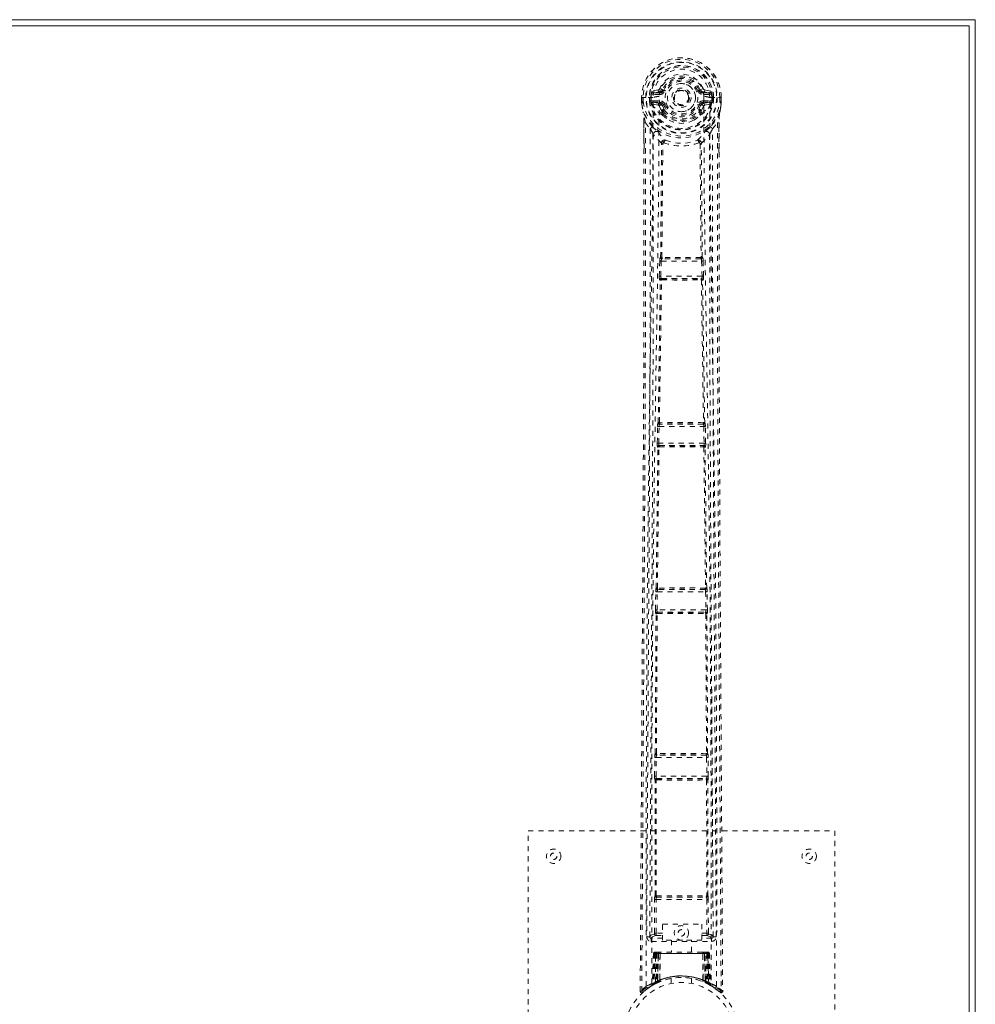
# Model space of a CAD drawing. Header units: inches. Extents: x 14 to 109.5, y 41.8 to 71.6.
# Tile 7 of 7: x 90.8 to 109.5, y 52.3 to 71.6. Entities that reach past the tile are written whole.
import ezdxf

# ---------------------------------------------------------------- set-up
doc = ezdxf.new("R2010")
doc.units = ezdxf.units.IN
doc.header["$MEASUREMENT"] = 0
doc.linetypes.add('SLD-Dashed', pattern=[0.075, 0.05, -0.025])
doc.linetypes.add('SLD-Solid', pattern=[0])

msp = doc.modelspace()

# ---------------------------------------------------------------- linework, layer by layer
at = {"color": 7, "linetype": 'SLD-Solid', "lineweight": 15}
for p, q in [((13.981, 71.556), (109.481, 71.556)), ((109.481, 71.556), (109.481, 41.806)), ((109.363, 71.438), (14.099, 71.438)), ((14.099, 71.438), (109.363, 71.438)), ((109.363, 41.924), (109.363, 71.438)), ((109.363, 71.438), (109.363, 41.924))]:
    msp.add_line(p, q, dxfattribs=at)
at = {"color": 7, "linetype": 'SLD-Dashed', "lineweight": 0}
for p, q in [((103.275, 70.18), (103.156, 70.157)), ((103.362, 70.185), (103.385, 70.175)), ((104.078, 70.175), (104.1, 70.185)), ((104.155, 70.208), (104.1, 70.185)), ((104.1, 70.185), (104.103, 70.178)), ((104.307, 70.157), (104.188, 70.18)), ((102.952, 70.034), (102.952, 69.956)), ((102.956, 70.034), (102.952, 70.034)), ((102.953, 70.035), (102.953, 69.955)), ((102.981, 70.034), (102.953, 70.034)), ((103.009, 70.034), (102.956, 70.034)), ((102.981, 70.034), (102.982, 69.957)), ((103.032, 70.034), (103.009, 70.034)), ((103.177, 70.034), (103.032, 70.034)), ((103.103, 69.962), (103.103, 70.034)), ((103.133, 69.962), (103.103, 69.96)), ((103.138, 70.034), (103.132, 70.034)), ((103.132, 70.034), (103.133, 69.963)), ((103.138, 69.958), (103.138, 70.034)), ((103.173, 69.969), (103.173, 69.939)), ((103.173, 69.969), (103.302, 69.969)), ((103.177, 70.034), (103.177, 70.034)), ((103.186, 70.121), (103.302, 70.141)), ((103.186, 70.121), (103.186, 70.091)), ((103.302, 70.121), (103.186, 70.121)), ((103.302, 70.091), (103.186, 70.091)), ((103.302, 70.141), (103.302, 70.121)), ((103.302, 70.091), (103.302, 70.121)), ((103.302, 69.969), (103.302, 69.939)), ((104.16, 70.141), (104.276, 70.121)), ((104.16, 70.141), (104.16, 70.121)), ((104.276, 70.121), (104.16, 70.121)), ((104.16, 70.091), (104.16, 70.121)), ((104.276, 70.091), (104.16, 70.091)), ((104.16, 69.969), (104.16, 69.939)), ((104.16, 69.969), (104.289, 69.969)), ((104.276, 70.091), (104.276, 70.121)), ((104.285, 70.034), (104.285, 70.034)), ((104.285, 70.034), (104.454, 70.034)), ((104.289, 69.939), (104.289, 69.969)), ((104.324, 69.958), (104.325, 70.034)), ((104.325, 70.034), (104.33, 70.034)), ((104.325, 70.034), (104.325, 70.034)), ((104.33, 69.963), (104.33, 70.034)), ((104.359, 69.96), (104.33, 69.962)), ((104.36, 70.034), (104.359, 69.961)), ((104.454, 70.034), (104.507, 70.034)), ((104.481, 69.957), (104.481, 70.034)), ((104.481, 70.034), (104.509, 70.034)), ((104.511, 70.034), (104.507, 70.034)), ((104.509, 69.955), (104.509, 70.035)), ((104.511, 70.034), (104.51, 69.956)), ((102.952, 69.956), (102.952, 69.956)), ((102.953, 69.909), (102.953, 69.905)), ((103.103, 69.96), (103.103, 69.962)), ((103.133, 69.962), (103.139, 69.942)), ((103.139, 69.942), (103.138, 69.958)), ((103.145, 69.92), (103.147, 69.916)), ((103.148, 69.916), (103.157, 69.906)), ((103.273, 69.885), (103.157, 69.906)), ((103.302, 69.914), (103.173, 69.939)), ((103.173, 69.939), (103.302, 69.939)), ((103.302, 69.914), (103.302, 69.939)), ((103.358, 69.873), (103.346, 69.892)), ((103.385, 69.884), (103.358, 69.873)), ((103.358, 69.873), (103.398, 69.786)), ((103.368, 69.772), (103.368, 69.734)), ((104.064, 69.786), (104.105, 69.873)), ((104.105, 69.873), (104.078, 69.884)), ((104.094, 69.734), (104.094, 69.772)), ((104.118, 69.769), (104.162, 69.862)), ((104.289, 69.939), (104.16, 69.914)), ((104.16, 69.914), (104.16, 69.939)), ((104.16, 69.939), (104.289, 69.939)), ((104.189, 69.885), (104.305, 69.906)), ((104.315, 69.916), (104.305, 69.906)), ((104.305, 69.906), (104.305, 69.906)), ((104.305, 69.906), (104.305, 69.906)), ((104.315, 69.916), (104.318, 69.92)), ((104.315, 69.916), (104.315, 69.916)), ((104.329, 69.962), (104.324, 69.942)), ((104.324, 69.942), (104.324, 69.958)), ((104.359, 69.961), (104.359, 69.96)), ((104.509, 69.909), (104.509, 69.905)), ((104.51, 69.956), (104.51, 69.956)), ((102.984, 69.732), (102.981, 69.75)), ((103.345, 69.731), (103.345, 69.769)), ((103.361, 69.688), (103.349, 69.707)), ((104.113, 69.707), (104.101, 69.688)), ((104.118, 69.731), (104.118, 69.769)), ((102.995, 68.929), (102.995, 69.536)), ((103.025, 69.536), (103.121, 69.421)), ((104.341, 69.421), (104.438, 69.536)), ((104.467, 69.536), (104.467, 68.962)), ((103.324, 66.905), (103.344, 69.125)), ((103.34, 69.142), (103.34, 69.142)), ((103.347, 66.907), (103.367, 69.128)), ((103.367, 69.128), (103.367, 69.128)), ((104.095, 69.128), (104.115, 66.907)), ((104.095, 69.128), (104.095, 69.128)), ((104.139, 66.905), (104.119, 69.125)), ((104.123, 69.142), (104.123, 69.142)), ((103.32, 66.904), (103.324, 66.905)), ((104.109, 66.902), (104.109, 66.902)), ((104.143, 66.904), (104.139, 66.905)), ((103.298, 66.534), (103.306, 66.829)), ((103.306, 66.829), (103.308, 66.857)), ((103.328, 66.533), (103.336, 66.828)), ((103.336, 66.828), (104.126, 66.828)), ((103.349, 66.873), (103.353, 66.874)), ((104.113, 66.873), (103.349, 66.873)), ((104.109, 66.874), (104.113, 66.873)), ((104.126, 66.828), (104.134, 66.533)), ((104.156, 66.829), (104.154, 66.857)), ((104.164, 66.534), (104.156, 66.829)), ((104.134, 66.533), (103.328, 66.533)), ((103.318, 66.456), (103.307, 66.459)), ((103.347, 66.485), (103.337, 66.488)), ((103.337, 66.488), (104.126, 66.488)), ((104.126, 66.488), (104.115, 66.485)), ((104.116, 66.462), (104.116, 66.462)), ((104.145, 66.456), (104.156, 66.459)), ((103.274, 63.67), (103.277, 63.671)), ((103.304, 63.639), (103.306, 63.64)), ((104.158, 63.639), (103.304, 63.639)), ((104.156, 63.64), (104.158, 63.639)), ((104.188, 63.67), (104.186, 63.671)), ((103.257, 63.268), (103.265, 63.595)), ((103.287, 63.267), (103.294, 63.594)), ((103.294, 63.594), (104.168, 63.594)), ((104.168, 63.594), (104.175, 63.267)), ((104.205, 63.268), (104.198, 63.595)), ((104.175, 63.267), (103.287, 63.267)), ((103.3, 63.219), (103.293, 63.222)), ((103.293, 63.222), (104.169, 63.222)), ((104.169, 63.222), (104.163, 63.219)), ((103.238, 60.433), (103.27, 63.19)), ((103.26, 60.435), (103.292, 63.191)), ((103.27, 63.19), (103.263, 63.193)), ((104.17, 63.191), (104.202, 60.435)), ((104.193, 63.19), (104.199, 63.193)), ((104.225, 60.433), (104.193, 63.19)), ((103.223, 60.005), (103.228, 60.357)), ((103.236, 60.432), (103.238, 60.433)), ((103.253, 60.004), (103.258, 60.357)), ((103.258, 60.357), (104.204, 60.357)), ((103.266, 60.402), (103.268, 60.403)), ((104.196, 60.402), (103.266, 60.402)), ((103.272, 60.403), (103.272, 60.403)), ((104.19, 60.403), (104.19, 60.403)), ((104.195, 60.403), (104.196, 60.402)), ((104.204, 60.357), (104.21, 60.004)), ((104.226, 60.432), (104.225, 60.433)), ((104.239, 60.005), (104.234, 60.357)), ((104.21, 60.004), (103.253, 60.004)), ((103.263, 59.957), (103.259, 59.959)), ((103.259, 59.959), (104.204, 59.959)), ((103.267, 59.957), (103.267, 59.957)), ((104.195, 59.957), (104.195, 59.957)), ((104.204, 59.959), (104.199, 59.957)), ((103.219, 57.192), (103.234, 59.928)), ((103.234, 59.928), (103.229, 59.93)), ((103.24, 57.193), (103.256, 59.929)), ((104.207, 59.929), (104.222, 57.193)), ((104.229, 59.928), (104.233, 59.93)), ((104.244, 57.192), (104.229, 59.928)), ((103.206, 56.746), (103.209, 57.116)), ((103.217, 57.191), (103.219, 57.192)), ((103.236, 56.745), (103.239, 57.116)), ((103.239, 57.116), (104.224, 57.116)), ((103.247, 57.161), (103.248, 57.162)), ((104.216, 57.161), (103.247, 57.161)), ((103.253, 57.162), (103.253, 57.162)), ((104.21, 57.162), (104.21, 57.162)), ((104.214, 57.162), (104.216, 57.161)), ((104.224, 57.116), (104.226, 56.745)), ((104.245, 57.191), (104.244, 57.192)), ((104.256, 56.746), (104.253, 57.116)), ((103.217, 56.669), (103.213, 56.671)), ((103.215, 54.412), (103.217, 56.669)), ((104.226, 56.745), (103.236, 56.745)), ((103.237, 54.413), (103.239, 56.67)), ((103.247, 56.699), (103.243, 56.7)), ((103.243, 56.7), (104.219, 56.7)), ((103.251, 56.698), (103.251, 56.698)), ((104.212, 56.698), (104.211, 56.698)), ((104.219, 56.7), (104.215, 56.699)), ((104.224, 56.67), (104.226, 54.413)), ((104.245, 56.669), (104.249, 56.671)), ((104.247, 54.412), (104.245, 56.669)), ((100.731, 47.681), (100.731, 55.681)), ((100.731, 55.681), (106.731, 55.681)), ((106.731, 55.681), (106.731, 47.681)), ((103.215, 54.412), (103.215, 54.412)), ((103.244, 54.382), (103.245, 54.382)), ((103.244, 54.382), (104.218, 54.382)), ((104.218, 54.382), (104.218, 54.382)), ((104.248, 54.412), (104.247, 54.412)), ((103.205, 53.677), (103.206, 54.337)), ((103.235, 53.677), (103.236, 54.337)), ((103.236, 54.337), (104.226, 54.337)), ((104.226, 54.337), (104.228, 53.677)), ((104.258, 53.677), (104.256, 54.337)), ((103.363, 53.852), (104.132, 53.852)), ((103.363, 53.538), (103.363, 53.852)), ((104.132, 53.852), (104.132, 53.538)), ((103.051, 53.605), (103.111, 53.605)), ((103.111, 53.609), (103.111, 53.607)), ((103.111, 53.605), (103.113, 53.594)), ((103.112, 53.604), (103.113, 53.594)), ((103.233, 53.632), (103.363, 53.632)), ((103.363, 53.677), (103.235, 53.677)), ((104.132, 53.677), (104.228, 53.677)), ((104.132, 53.632), (104.23, 53.632)), ((104.35, 53.594), (104.352, 53.605)), ((104.35, 53.594), (104.351, 53.604)), ((104.351, 53.607), (104.351, 53.609)), ((104.352, 53.605), (104.412, 53.605)), ((103.141, 53.575), (103.141, 53.515)), ((103.363, 53.575), (103.141, 53.575)), ((103.141, 53.515), (104.322, 53.515)), ((104.132, 53.538), (103.363, 53.538)), ((103.536, 53.538), (103.536, 53.306)), ((103.926, 53.306), (103.926, 53.538)), ((104.322, 53.575), (104.132, 53.575)), ((104.322, 53.515), (104.322, 53.575)), ((103.184, 53.277), (103.163, 52.671)), ((103.198, 53.277), (103.177, 52.679)), ((103.198, 53.277), (103.184, 53.277)), ((103.184, 53.277), (103.223, 53.277)), ((103.217, 53.28), (103.196, 52.686)), ((103.216, 53.277), (103.196, 52.69)), ((103.283, 53.277), (103.216, 53.277)), ((103.223, 52.719), (103.223, 53.277)), ((103.223, 53.277), (104.239, 53.277)), ((103.237, 53.306), (103.228, 53.306)), ((103.237, 53.277), (103.236, 52.726)), ((104.226, 53.277), (103.237, 53.277)), ((103.3, 53.306), (103.246, 53.306)), ((103.255, 53.277), (103.255, 52.734)), ((103.255, 53.277), (104.207, 53.277)), ((103.264, 52.725), (103.283, 53.277)), ((103.284, 53.277), (103.265, 52.726)), ((103.283, 53.277), (103.284, 53.277)), ((103.306, 52.753), (103.312, 53.277)), ((103.315, 53.277), (103.31, 52.755)), ((103.315, 53.277), (103.312, 53.277)), ((103.321, 53.306), (103.314, 53.306)), ((104.148, 53.277), (103.315, 53.277)), ((104.14, 53.306), (103.322, 53.306)), ((104.148, 53.306), (104.141, 53.306)), ((104.152, 52.755), (104.148, 53.277)), ((104.151, 53.277), (104.148, 53.277)), ((104.151, 53.277), (104.156, 52.753)), ((104.216, 53.306), (104.162, 53.306)), ((104.197, 52.726), (104.178, 53.277)), ((104.178, 53.277), (104.179, 53.277)), ((104.179, 53.277), (104.199, 52.725)), ((104.246, 53.277), (104.179, 53.277)), ((104.207, 53.306), (104.214, 53.306)), ((104.207, 52.734), (104.207, 53.277)), ((104.235, 53.306), (104.225, 53.306)), ((104.226, 53.277), (104.226, 52.726)), ((104.226, 53.277), (104.265, 53.277)), ((104.239, 53.277), (104.24, 52.719)), ((104.266, 52.686), (104.246, 53.28)), ((104.246, 53.277), (104.267, 52.69)), ((104.265, 53.277), (104.285, 52.679)), ((104.278, 53.277), (104.265, 53.277)), ((104.278, 53.277), (104.299, 52.671)), ((103.188, 52.668), (103.085, 52.604)), ((103.149, 52.646), (103.162, 52.654)), ((103.163, 52.671), (103.177, 52.679)), ((103.181, 52.665), (103.247, 52.699)), ((103.196, 52.69), (103.264, 52.725)), ((103.223, 52.719), (103.235, 52.693)), ((103.247, 52.699), (103.248, 52.7)), ((103.251, 52.701), (103.249, 52.7)), ((103.267, 52.708), (103.255, 52.734)), ((103.265, 52.726), (103.264, 52.725)), ((103.296, 52.719), (103.265, 52.705)), ((103.306, 52.753), (103.31, 52.755)), ((103.531, 52.788), (103.531, 52.692)), ((103.931, 52.692), (103.931, 52.788)), ((104.149, 52.728), (104.154, 52.726)), ((104.152, 52.755), (104.156, 52.753)), ((104.207, 52.734), (104.195, 52.708)), ((104.199, 52.725), (104.197, 52.726)), ((104.199, 52.725), (104.267, 52.69)), ((104.212, 52.7), (104.214, 52.7)), ((104.214, 52.7), (104.215, 52.699)), ((104.215, 52.699), (104.282, 52.665)), ((104.225, 52.694), (104.227, 52.693)), ((104.285, 52.679), (104.299, 52.671)), ((104.294, 52.659), (104.308, 52.651)), ((104.3, 52.654), (104.314, 52.646)), ((102.924, 52.539), (102.954, 52.539)), ((103.078, 52.599), (102.974, 52.516)), ((103.063, 52.589), (103.082, 52.604))]:
    msp.add_line(p, q, dxfattribs=at)
at = {"color": 7, "linetype": 'SLD-Dashed', "lineweight": 0, "flags": 128}
for points in [[(104.168, 70.052), (104.162, 70.131), (104.137, 70.208), (104.096, 70.279), (104.041, 70.34), (103.974, 70.389), (103.898, 70.426), (103.816, 70.448), (103.731, 70.456), (103.646, 70.448), (103.565, 70.426), (103.489, 70.389), (103.422, 70.34), (103.366, 70.279), (103.325, 70.208), (103.301, 70.131), (103.294, 70.052)], [(103.412, 70.164), (103.407, 70.166), (103.402, 70.168), (103.397, 70.17), (103.393, 70.172), (103.39, 70.173), (103.387, 70.174), (103.385, 70.175), (103.385, 70.175)], [(104.05, 70.164), (104.056, 70.166), (104.061, 70.168), (104.065, 70.17), (104.069, 70.172), (104.073, 70.173), (104.076, 70.174), (104.077, 70.175), (104.078, 70.175)], [(102.952, 70.034), (102.951, 70.034), (102.952, 70.034), (102.953, 70.034)], [(103.043, 52.633), (103.041, 55.076), (103.045, 57.517), (103.059, 59.958), (103.085, 62.396), (103.112, 64.309), (103.142, 66.221), (103.167, 68.129), (103.177, 70.034)], [(103.133, 69.962), (103.133, 69.962), (103.133, 69.962)], [(103.138, 69.958), (103.155, 69.966), (103.173, 69.969)], [(103.186, 70.091), (103.163, 70.095), (103.143, 70.108)], [(103.152, 52.688), (103.15, 55.126), (103.154, 57.562), (103.17, 59.997), (103.198, 62.43), (103.227, 64.339), (103.259, 66.246), (103.285, 68.15), (103.294, 70.052)], [(104.168, 70.052), (104.178, 68.116), (104.205, 66.177), (104.237, 64.235), (104.267, 62.291), (104.29, 60.345), (104.307, 57.794), (104.313, 55.242), (104.311, 52.688)], [(104.319, 70.108), (104.3, 70.095), (104.276, 70.091)], [(104.419, 52.633), (104.422, 55.076), (104.418, 57.517), (104.404, 59.958), (104.378, 62.396), (104.35, 64.31), (104.32, 66.221), (104.295, 68.129), (104.285, 70.034)], [(104.289, 69.969), (104.307, 69.966), (104.324, 69.958)], [(104.33, 69.962), (104.329, 69.962), (104.329, 69.962)], [(104.509, 70.034), (104.51, 70.034), (104.511, 70.034), (104.511, 70.034)], [(102.982, 69.957), (102.975, 69.956), (102.969, 69.956), (102.964, 69.956), (102.959, 69.956), (102.955, 69.956), (102.953, 69.956), (102.952, 69.956), (102.952, 69.956)], [(102.982, 69.956), (102.98, 69.952), (102.972, 69.941), (102.97, 69.936), (102.97, 69.931), (102.969, 69.927), (102.968, 69.925), (102.967, 69.924), (102.963, 69.922), (102.959, 69.921), (102.958, 69.92), (102.957, 69.919), (102.957, 69.915), (102.956, 69.906), (102.955, 69.905), (102.955, 69.904), (102.954, 69.904), (102.953, 69.905)], [(102.953, 69.909), (102.966, 69.821), (102.981, 69.75)], [(102.953, 69.905), (102.967, 69.813), (102.983, 69.739)], [(103.301, 69.862), (103.287, 69.879), (103.273, 69.885)], [(103.345, 69.769), (103.322, 69.811), (103.301, 69.862)], [(103.412, 69.896), (103.407, 69.894), (103.402, 69.891), (103.397, 69.889), (103.393, 69.888), (103.39, 69.886), (103.387, 69.885), (103.385, 69.884), (103.385, 69.884)], [(104.05, 69.896), (104.056, 69.894), (104.061, 69.891), (104.065, 69.889), (104.069, 69.888), (104.073, 69.886), (104.076, 69.885), (104.077, 69.884), (104.078, 69.884)], [(104.162, 69.862), (104.175, 69.879), (104.189, 69.885)], [(104.48, 69.739), (104.496, 69.813), (104.509, 69.905)], [(104.481, 69.957), (104.487, 69.956), (104.493, 69.956), (104.499, 69.956), (104.503, 69.956), (104.507, 69.956), (104.509, 69.956), (104.511, 69.956), (104.51, 69.956)], [(104.509, 69.905), (104.508, 69.904), (104.508, 69.904), (104.507, 69.904), (104.507, 69.906), (104.506, 69.914), (104.505, 69.918), (104.504, 69.92), (104.503, 69.92), (104.499, 69.921), (104.497, 69.922), (104.496, 69.923), (104.495, 69.925), (104.494, 69.932), (104.492, 69.937), (104.49, 69.941), (104.485, 69.948), (104.482, 69.952), (104.481, 69.956)], [(104.509, 69.909), (104.497, 69.821), (104.481, 69.75)], [(102.981, 69.75), (102.981, 69.745), (102.983, 69.739)], [(103.163, 69.461), (103.063, 69.584), (102.983, 69.739)], [(103.349, 69.707), (103.349, 69.708), (103.345, 69.731)], [(103.361, 69.688), (103.439, 69.621), (103.492, 69.592)], [(103.971, 69.592), (104.023, 69.622), (104.101, 69.688)], [(104.118, 69.731), (104.114, 69.708), (104.113, 69.707)], [(104.48, 69.739), (104.399, 69.584), (104.299, 69.461)], [(104.476, 69.706), (104.471, 69.652), (104.467, 69.536)], [(104.481, 69.75), (104.478, 69.73), (104.476, 69.706)], [(104.48, 69.739), (104.481, 69.745), (104.481, 69.75)], [(102.954, 52.539), (102.96, 53.474), (102.966, 54.446), (102.972, 55.454), (102.977, 56.223), (102.977, 56.325), (102.978, 56.428), (102.979, 56.531), (102.979, 56.634), (102.98, 56.737), (102.981, 56.862), (102.983, 57.228), (102.985, 57.564), (102.987, 57.867), (102.989, 58.138), (102.992, 58.646), (102.994, 59.09), (102.998, 59.748), (103.002, 60.347), (103.005, 60.889), (103.009, 61.497), (103.012, 62.117), (103.018, 63.315), (103.023, 64.591), (103.027, 65.823), (103.029, 67.064), (103.028, 68.314), (103.025, 69.536)], [(102.995, 69.536), (102.995, 69.536), (102.996, 69.536), (102.999, 69.536), (103.002, 69.536), (103.006, 69.536), (103.012, 69.536), (103.018, 69.536), (103.025, 69.536)], [(102.997, 69.536), (102.998, 69.258), (102.999, 69.019), (102.999, 68.928)], [(103.121, 69.421), (103.122, 68.663), (103.123, 67.868), (103.122, 67.038), (103.12, 66.171), (103.118, 65.32), (103.115, 64.603), (103.112, 63.918), (103.108, 63.182), (103.104, 62.396), (103.103, 62.154), (103.102, 61.909), (103.1, 61.659), (103.099, 61.441), (103.098, 61.264), (103.097, 61.079), (103.096, 60.885), (103.094, 60.682), (103.092, 60.273), (103.089, 59.833), (103.086, 59.361), (103.086, 59.268), (103.085, 59.245), (103.085, 59.228), (103.085, 59.205), (103.085, 59.176), (103.085, 59.14), (103.085, 59.098), (103.084, 58.952), (103.082, 58.759), (103.081, 58.558), (103.08, 58.323), (103.078, 58.055), (103.077, 57.941), (103.077, 57.821), (103.076, 57.696), (103.075, 57.566), (103.074, 57.483), (103.074, 57.403), (103.069, 56.568), (103.064, 55.764), (103.059, 55.002), (103.055, 54.282), (103.051, 53.605)], [(104.412, 53.605), (104.408, 54.217), (104.404, 54.864), (104.4, 55.546), (104.396, 56.263), (104.391, 57.005), (104.39, 57.105), (104.39, 57.205), (104.389, 57.306), (104.389, 57.407), (104.388, 57.509), (104.387, 57.638), (104.385, 58.023), (104.383, 58.366), (104.381, 58.666), (104.379, 58.924), (104.378, 59.067), (104.377, 59.192), (104.377, 59.3), (104.376, 59.39), (104.376, 59.464), (104.375, 59.521), (104.374, 59.651), (104.373, 59.826), (104.37, 60.348), (104.367, 60.83), (104.366, 61.06), (104.365, 61.279), (104.363, 61.488), (104.362, 61.748), (104.36, 62.01), (104.359, 62.266), (104.358, 62.515), (104.352, 63.634), (104.347, 64.824), (104.343, 65.964), (104.34, 67.119), (104.34, 68.283), (104.341, 69.421)], [(104.438, 69.536), (104.434, 68.2), (104.434, 66.846), (104.436, 65.468), (104.441, 64.142), (104.447, 62.776), (104.454, 61.41), (104.462, 60.109), (104.469, 58.956), (104.474, 58.15), (104.482, 56.825), (104.489, 55.683), (104.496, 54.593), (104.502, 53.545), (104.508, 52.538)], [(104.467, 69.536), (104.468, 69.536), (104.466, 69.536), (104.464, 69.536), (104.461, 69.536), (104.456, 69.536), (104.451, 69.536), (104.445, 69.536), (104.438, 69.536)], [(104.464, 68.962), (104.465, 69.205), (104.466, 69.536)], [(103.181, 69.309), (103.178, 65.384), (103.159, 61.458), (103.135, 57.532), (103.111, 53.605)], [(103.34, 69.142), (103.255, 69.221), (103.181, 69.309)], [(103.259, 69.373), (103.268, 69.364), (103.274, 69.358)], [(104.123, 69.142), (104.208, 69.221), (104.282, 69.309)], [(104.204, 69.373), (104.194, 69.364), (104.189, 69.358)], [(104.352, 53.605), (104.328, 57.532), (104.304, 61.458), (104.285, 65.384), (104.282, 69.309)], [(103.387, 69.148), (103.383, 69.158), (103.376, 69.165), (103.369, 69.17), (103.36, 69.171), (103.353, 69.168), (103.346, 69.162), (103.342, 69.153), (103.34, 69.142)], [(104.123, 69.142), (104.121, 69.153), (104.116, 69.162), (104.11, 69.168), (104.102, 69.171), (104.094, 69.17), (104.086, 69.165), (104.08, 69.158), (104.075, 69.148)], [(102.924, 52.539), (102.95, 56.789), (102.976, 61.038), (102.996, 65.288), (102.995, 68.929)], [(104.467, 68.962), (104.467, 65.288), (104.486, 61.038), (104.512, 56.789), (104.538, 52.539)], [(103.347, 66.907), (103.341, 66.904), (103.336, 66.899), (103.334, 66.893), (103.334, 66.888), (103.336, 66.882), (103.34, 66.878), (103.347, 66.875), (103.353, 66.874)], [(103.347, 66.907), (103.35, 66.904), (103.351, 66.903), (103.352, 66.902), (103.353, 66.902)], [(104.109, 66.874), (104.116, 66.875), (104.122, 66.878), (104.126, 66.882), (104.129, 66.888), (104.128, 66.893), (104.126, 66.899), (104.122, 66.904), (104.115, 66.907)], [(104.109, 66.902), (104.11, 66.902), (104.111, 66.903), (104.113, 66.904), (104.115, 66.907)], [(103.306, 66.829), (103.31, 66.829), (103.316, 66.829), (103.326, 66.828), (103.336, 66.828)], [(104.126, 66.828), (104.137, 66.828), (104.146, 66.829), (104.153, 66.829), (104.156, 66.829)], [(103.298, 66.534), (103.3, 66.534), (103.302, 66.534), (103.305, 66.534), (103.308, 66.534), (103.313, 66.534), (103.318, 66.534), (103.323, 66.534), (103.328, 66.533)], [(104.134, 66.533), (104.14, 66.534), (104.145, 66.534), (104.15, 66.534), (104.154, 66.534), (104.158, 66.534), (104.161, 66.534), (104.163, 66.534), (104.164, 66.534)], [(103.277, 63.671), (103.297, 65.064), (103.318, 66.456)], [(103.299, 63.673), (103.32, 65.066), (103.341, 66.458)], [(103.347, 66.485), (103.341, 66.484), (103.336, 66.482), (103.332, 66.478), (103.33, 66.474), (103.33, 66.469), (103.332, 66.465), (103.336, 66.461), (103.341, 66.458)], [(103.346, 66.462), (103.345, 66.462), (103.344, 66.462), (103.343, 66.461), (103.341, 66.458)], [(104.121, 66.458), (104.127, 66.461), (104.131, 66.465), (104.132, 66.469), (104.132, 66.474), (104.13, 66.478), (104.127, 66.482), (104.121, 66.484), (104.115, 66.485)], [(104.121, 66.458), (104.142, 65.066), (104.163, 63.673)], [(104.186, 63.671), (104.165, 65.064), (104.145, 66.456)], [(103.266, 63.614), (103.265, 63.609), (103.267, 63.595)], [(103.299, 63.673), (103.293, 63.669), (103.289, 63.665), (103.287, 63.659), (103.287, 63.653), (103.289, 63.648), (103.293, 63.644), (103.299, 63.641), (103.306, 63.64)], [(104.156, 63.64), (104.163, 63.641), (104.169, 63.644), (104.174, 63.648), (104.176, 63.653), (104.176, 63.659), (104.174, 63.665), (104.169, 63.669), (104.163, 63.673)], [(104.157, 63.668), (104.158, 63.668), (104.159, 63.668), (104.161, 63.669), (104.163, 63.673)], [(104.196, 63.595), (104.197, 63.609), (104.197, 63.614)], [(103.265, 63.595), (103.268, 63.595), (103.274, 63.595), (103.284, 63.595), (103.294, 63.594)], [(104.168, 63.594), (104.178, 63.595), (104.188, 63.595), (104.195, 63.595), (104.198, 63.595)], [(103.257, 63.268), (103.258, 63.268), (103.26, 63.268), (103.263, 63.268), (103.267, 63.267), (103.271, 63.267), (103.276, 63.267), (103.282, 63.267), (103.287, 63.267)], [(103.3, 63.219), (103.293, 63.218), (103.288, 63.216), (103.284, 63.212), (103.281, 63.208), (103.281, 63.203), (103.283, 63.199), (103.287, 63.195), (103.292, 63.192)], [(104.17, 63.192), (104.175, 63.195), (104.179, 63.199), (104.181, 63.203), (104.181, 63.208), (104.179, 63.212), (104.175, 63.216), (104.169, 63.218), (104.163, 63.219)], [(104.175, 63.267), (104.181, 63.267), (104.186, 63.267), (104.191, 63.267), (104.195, 63.267), (104.199, 63.268), (104.202, 63.268), (104.204, 63.268), (104.205, 63.268)], [(103.298, 63.196), (103.297, 63.196), (103.296, 63.195), (103.294, 63.194), (103.292, 63.192)], [(103.228, 60.357), (103.231, 60.357), (103.238, 60.357), (103.248, 60.357), (103.258, 60.357)], [(103.229, 60.377), (103.229, 60.371), (103.23, 60.357)], [(103.26, 60.435), (103.254, 60.431), (103.25, 60.426), (103.248, 60.421), (103.248, 60.415), (103.25, 60.41), (103.255, 60.406), (103.261, 60.404), (103.268, 60.403)], [(103.26, 60.435), (103.262, 60.431), (103.264, 60.43), (103.265, 60.43), (103.266, 60.43)], [(104.195, 60.403), (104.202, 60.404), (104.208, 60.406), (104.212, 60.41), (104.215, 60.415), (104.215, 60.421), (104.213, 60.426), (104.209, 60.431), (104.202, 60.435)], [(104.197, 60.43), (104.198, 60.43), (104.199, 60.43), (104.2, 60.431), (104.202, 60.435)], [(104.204, 60.357), (104.215, 60.357), (104.225, 60.357), (104.231, 60.357), (104.234, 60.357)], [(104.232, 60.357), (104.234, 60.371), (104.234, 60.377)], [(103.223, 60.005), (103.224, 60.005), (103.226, 60.005), (103.229, 60.005), (103.233, 60.005), (103.237, 60.005), (103.242, 60.005), (103.247, 60.004), (103.253, 60.004)], [(103.263, 59.957), (103.257, 59.956), (103.251, 59.954), (103.247, 59.95), (103.245, 59.946), (103.245, 59.941), (103.246, 59.936), (103.25, 59.932), (103.256, 59.929)], [(104.207, 59.929), (104.212, 59.932), (104.216, 59.936), (104.218, 59.941), (104.218, 59.946), (104.215, 59.95), (104.211, 59.954), (104.205, 59.956), (104.199, 59.957)], [(104.21, 60.004), (104.215, 60.004), (104.22, 60.005), (104.225, 60.005), (104.23, 60.005), (104.233, 60.005), (104.236, 60.005), (104.238, 60.005), (104.239, 60.005)], [(103.261, 59.933), (103.26, 59.933), (103.259, 59.933), (103.258, 59.932), (103.256, 59.929)], [(104.207, 59.929), (104.205, 59.932), (104.203, 59.933), (104.202, 59.933), (104.202, 59.933)], [(104.348, 54.176), (104.346, 54.619), (104.342, 55.189), (104.339, 55.721), (104.336, 56.213), (104.333, 56.659), (104.331, 57.067), (104.328, 57.437), (104.326, 57.769), (104.323, 58.224), (104.322, 58.521)], [(103.209, 57.116), (103.212, 57.116), (103.219, 57.116), (103.228, 57.116), (103.239, 57.116)], [(103.21, 57.132), (103.21, 57.128), (103.211, 57.116)], [(103.24, 57.193), (103.234, 57.189), (103.231, 57.185), (103.229, 57.18), (103.229, 57.174), (103.231, 57.169), (103.236, 57.165), (103.242, 57.163), (103.248, 57.162)], [(103.24, 57.193), (103.243, 57.19), (103.244, 57.188), (103.245, 57.188), (103.246, 57.188)], [(104.214, 57.162), (104.221, 57.163), (104.227, 57.165), (104.231, 57.169), (104.234, 57.174), (104.234, 57.18), (104.232, 57.185), (104.228, 57.189), (104.222, 57.193)], [(104.216, 57.188), (104.217, 57.188), (104.218, 57.188), (104.22, 57.19), (104.222, 57.193)], [(104.224, 57.116), (104.234, 57.116), (104.244, 57.116), (104.251, 57.116), (104.253, 57.116)], [(104.251, 57.116), (104.253, 57.128), (104.253, 57.132)], [(103.206, 56.746), (103.207, 56.746), (103.209, 56.746), (103.212, 56.746), (103.216, 56.746), (103.22, 56.745), (103.225, 56.745), (103.231, 56.745), (103.236, 56.745)], [(103.247, 56.699), (103.241, 56.698), (103.235, 56.695), (103.231, 56.692), (103.228, 56.687), (103.228, 56.682), (103.23, 56.677), (103.233, 56.673), (103.239, 56.67)], [(103.244, 56.674), (103.243, 56.674), (103.243, 56.674), (103.241, 56.673), (103.239, 56.67)], [(104.224, 56.67), (104.229, 56.673), (104.233, 56.677), (104.234, 56.682), (104.234, 56.687), (104.232, 56.692), (104.228, 56.695), (104.222, 56.698), (104.215, 56.699)], [(104.224, 56.67), (104.221, 56.673), (104.22, 56.674), (104.219, 56.674), (104.218, 56.674)], [(104.226, 56.745), (104.232, 56.745), (104.237, 56.745), (104.242, 56.745), (104.246, 56.746), (104.25, 56.746), (104.253, 56.746), (104.255, 56.746), (104.256, 56.746)], [(103.237, 54.413), (103.231, 54.409), (103.228, 54.405), (103.225, 54.4), (103.226, 54.394), (103.228, 54.39), (103.232, 54.386), (103.238, 54.383), (103.245, 54.382)], [(103.237, 54.413), (103.239, 54.41), (103.241, 54.408), (103.242, 54.408), (103.243, 54.408)], [(103.243, 54.408), (103.485, 54.408), (103.731, 54.408), (103.978, 54.408), (104.22, 54.408)], [(103.249, 54.382), (103.367, 54.382), (103.485, 54.382), (103.605, 54.382), (103.725, 54.382), (103.835, 54.382), (103.945, 54.382), (104.05, 54.382), (104.132, 54.382), (104.213, 54.382)], [(104.218, 54.382), (104.224, 54.383), (104.23, 54.386), (104.234, 54.39), (104.237, 54.394), (104.237, 54.4), (104.235, 54.405), (104.231, 54.409), (104.225, 54.413)], [(103.206, 54.337), (103.207, 54.337), (103.209, 54.337), (103.212, 54.337), (103.216, 54.337), (103.221, 54.337), (103.225, 54.337), (103.231, 54.337), (103.236, 54.337)], [(104.226, 54.337), (104.237, 54.337), (104.246, 54.337), (104.253, 54.337), (104.256, 54.337)], [(103.111, 53.605), (103.134, 53.634), (103.203, 53.662)], [(103.141, 53.575), (103.164, 53.604), (103.233, 53.632)], [(103.205, 53.677), (103.208, 53.677), (103.215, 53.677), (103.223, 53.677), (103.235, 53.677)], [(104.258, 53.677), (104.255, 53.677), (104.248, 53.677), (104.238, 53.677), (104.228, 53.677)], [(104.23, 53.632), (104.299, 53.604), (104.322, 53.575)], [(104.352, 53.605), (104.329, 53.634), (104.259, 53.662)], [(103.237, 53.277), (103.222, 53.277), (103.21, 53.277), (103.201, 53.277), (103.198, 53.277)], [(103.216, 53.277), (103.216, 53.277), (103.218, 53.277), (103.222, 53.277), (103.227, 53.277), (103.233, 53.277), (103.24, 53.277), (103.247, 53.277), (103.255, 53.277)], [(103.223, 53.277), (103.223, 53.288), (103.223, 53.297), (103.224, 53.304), (103.224, 53.304)], [(103.312, 53.277), (103.302, 53.277), (103.293, 53.277), (103.287, 53.277), (103.284, 53.277)], [(103.312, 53.277), (103.312, 53.282), (103.313, 53.288), (103.313, 53.293), (103.315, 53.297), (103.316, 53.301), (103.318, 53.304), (103.319, 53.305), (103.321, 53.306)], [(104.141, 53.306), (104.145, 53.304), (104.148, 53.297), (104.15, 53.288), (104.151, 53.277)], [(104.178, 53.277), (104.175, 53.277), (104.169, 53.277), (104.161, 53.277), (104.151, 53.277)], [(104.207, 53.277), (104.215, 53.277), (104.223, 53.277), (104.23, 53.277), (104.236, 53.277), (104.241, 53.277), (104.244, 53.277), (104.246, 53.277), (104.246, 53.277)], [(104.239, 53.277), (104.254, 53.277), (104.267, 53.277), (104.272, 53.277), (104.275, 53.277), (104.278, 53.277)], [(103.219, 52.685), (103.227, 52.69), (103.234, 52.696)], [(103.308, 52.726), (103.309, 52.727), (103.31, 52.729), (103.311, 52.731), (103.311, 52.735), (103.31, 52.739), (103.309, 52.743), (103.308, 52.748), (103.306, 52.753)], [(104.154, 52.726), (104.153, 52.727), (104.152, 52.729), (104.152, 52.731), (104.152, 52.735), (104.152, 52.739), (104.153, 52.743), (104.155, 52.748), (104.156, 52.753)], [(104.314, 52.646), (104.312, 52.647), (104.312, 52.647)], [(104.49, 52.519), (104.497, 52.515), (104.505, 52.513), (104.513, 52.512), (104.521, 52.513), (104.528, 52.517), (104.533, 52.522), (104.537, 52.529), (104.538, 52.536)], [(104.538, 52.539), (104.538, 52.539), (104.536, 52.539), (104.529, 52.539), (104.52, 52.539), (104.514, 52.539), (104.508, 52.539)]]:
    msp.add_lwpolyline(points, dxfattribs=at)
at = {"color": 7, "linetype": 'SLD-Dashed', "lineweight": 0}
for centre, radius in [((103.731, 70.03), 0.7), ((103.731, 70.03), 0.69), ((103.731, 70.03), 0.623), ((103.731, 70.03), 0.32), ((103.731, 70.03), 0.275), ((103.731, 70.03), 0.188), ((103.731, 70.03), 0.156), ((103.731, 70.03), 0.142), ((103.731, 70.03), 0.14), ((103.731, 70.03), 0.138), ((101.231, 55.181), 0.141), ((106.231, 55.181), 0.141), ((101.231, 55.181), 0.0625), ((106.231, 55.181), 0.0625), ((103.731, 53.681), 0.141), ((103.731, 53.681), 0.0625), ((103.731, 51.681), 1.125), ((103.731, 51.681), 1.03)]:
    msp.add_circle(centre, radius, dxfattribs=at)
for centre, radius, start, end in [((103.731, 70.03), 0.78, 0, 179.6863), ((103.731, 70.03), 0.78, 0.3208, 179.6784), ((103.731, 70.03), 0.75, 0.3211, 179.6789), ((103.731, 70.03), 0.629, 0.4095, 179.5861), ((103.731, 70.03), 0.599, 0.4095, 179.5861), ((103.731, 70.034), 0.554, 0.0503, 179.957), ((103.731, 70.03), 0.459, 22.774, 157.226), ((103.731, 70.03), 0.4, 22.774, 157.226), ((103.731, 70.03), 0.376, 22.774, 157.226), ((103.731, 70.03), 0.346, 22.7736, 157.2264), ((103.347, 70.081), 0.206, 158.3392, 172.3399), ((103.185, 70.151), 0.0299, 167.8868, 271.9573), ((103.303, 70.171), 0.0301, 162.39, 268.5415), ((103.266, 70.225), 0.0456, 281.3979, 337.4236), ((103.297, 70.212), 0.0714, 274.7351, 337.153), ((103.302, 70.21), 0.089, 270, 337.226), ((103.302, 70.21), 0.119, 270.0025, 337.223), ((101.327, 65.414), 5.187, 66.898, 67.5534), ((103.731, 70.03), 0.275, 90.0004, 269.9996), ((103.731, 70.03), 0.275, 269.9994, 90.0006), ((104.16, 70.21), 0.119, 202.7746, 269.9998), ((104.16, 70.21), 0.089, 202.774, 270), ((104.166, 70.213), 0.0716, 208.9548, 265.1638), ((104.197, 70.225), 0.0457, 202.6522, 258.5184), ((104.159, 70.171), 0.0301, 271.4563, 17.6197), ((104.278, 70.151), 0.0299, 268.0507, 12.1053), ((104.115, 70.081), 0.206, 7.6543, 21.6562), ((103.731, 70.03), 0.593, 172.3909, 179.5868), ((103.292, 69.663), 0.389, 89.6789, 107.1681), ((103.302, 69.85), 0.119, 22.777, 89.9975), ((104.16, 69.85), 0.119, 90.0002, 157.2254), ((104.175, 69.693), 0.358, 72.1172, 91.0928), ((103.731, 70.03), 0.593, 0.4056, 7.6091), ((103.389, 69.944), 0.437, 178.3529, 185.5999), ((103.785, 69.951), 0.832, 179.6705, 182.8988), ((103.731, 70.03), 0.788, 189.1184, 350.8816), ((103.731, 70.03), 0.753, 185.5813, 354.4206), ((103.731, 70.03), 0.632, 186.2979, 353.7021), ((103.731, 70.03), 0.602, 186.4998, 353.5002), ((103.213, 69.949), 0.075, 185.4798, 203.3273), ((103.173, 69.908), 0.0305, 89.0065, 157.7948), ((103.594, 70.12), 0.491, 204.6711, 241.7218), ((103.534, 70.122), 0.435, 209.8477, 244.1932), ((103.303, 69.884), 0.0299, 91.0979, 179.1191), ((103.331, 69.856), 0.031, 31.7528, 170.0589), ((103.302, 69.85), 0.089, 22.774, 90), ((103.302, 69.86), 0.0542, 36.1817, 89.4197), ((103.375, 69.766), 0.0305, 40.9372, 174.0451), ((103.366, 69.698), 0.0743, 88.1532, 106.2988), ((103.401, 69.74), 0.0463, 93.6868, 135.7344), ((103.731, 70.04), 0.451, 216.3978, 323.6022), ((103.731, 70.03), 0.376, 202.774, 337.226), ((103.731, 70.025), 0.41, 215.7149, 324.3067), ((103.731, 70.03), 0.346, 202.7736, 337.2264), ((104.087, 69.766), 0.0305, 5.9542, 139.016), ((104.061, 69.74), 0.0466, 44.3441, 86.1483), ((104.16, 69.85), 0.089, 90, 157.226), ((104.097, 69.698), 0.0745, 73.7194, 91.8342), ((103.874, 70.114), 0.483, 297.9645, 335.8035), ((104.165, 69.85), 0.0647, 94.6835, 158.9233), ((104.131, 69.856), 0.031, 10.0014, 148.1897), ((103.929, 70.122), 0.434, 295.7994, 330.1531), ((104.159, 69.884), 0.0299, 0.8846, 88.8984), ((104.29, 69.908), 0.0305, 22.1954, 90.9947), ((104.219, 69.957), 0.106, 339.3009, 351.8921), ((106.024, 69.87), 1.518, 176.7091, 178.6165), ((103.715, 69.951), 0.795, 357.0254, 0.4048), ((99.294, 68.872), 3.79, 10.0808, 13.2267), ((100.147, 69.45), 2.851, 1.7253, 5.684), ((101.67, 69.559), 1.325, 359.0056, 7.5039), ((103.366, 69.659), 0.0747, 88.1664, 106.2287), ((103.404, 69.676), 0.0441, 127.0387, 165.3984), ((103.4, 69.734), 0.0316, 180.6839, 225.4388), ((103.731, 70.062), 0.498, 224.7106, 315.2894), ((103.731, 69.996), 0.47, 239.4265, 300.6393), ((104.063, 69.734), 0.0316, 314.5901, 359.2872), ((104.058, 69.676), 0.0441, 14.6315, 52.934), ((104.097, 69.659), 0.0746, 73.7678, 91.8399), ((108.182, 68.869), 3.804, 166.7791, 169.9134), ((107.559, 69.438), 3.095, 175.0386, 178.2151), ((103.815, 68.742), 0.971, 132.1781, 135.6394), ((109.268, 72.626), 6.932, 207.5428, 208.5892), ((104.701, 71.033), 2.199, 225.6344, 229.0177), ((102.764, 71.031), 2.196, 310.9786, 314.3665), ((98.152, 72.649), 6.981, 331.4144, 332.4536), ((103.649, 68.743), 0.969, 44.3541, 47.822), ((103.241, 69.307), 0.0608, 58.0518, 177.8233), ((103.998, 69.866), 0.885, 215.0122, 229.1424), ((103.4, 69.139), 0.0608, 71.8534, 176.6918), ((103.473, 69.126), 0.0884, 127.1409, 165.7063), ((103.731, 69.978), 0.841, 248.2524, 291.7506), ((103.464, 69.866), 0.885, 310.8552, 324.9918), ((104.062, 69.139), 0.0608, 3.3124, 108.1468), ((103.99, 69.126), 0.0883, 14.2736, 52.8792), ((104.221, 69.307), 0.0608, 2.172, 121.9483), ((103.316, 69.128), 0.0278, 354.3172, 31.8353), ((103.364, 69.053), 0.0745, 87.7873, 105.7729), ((103.391, 69.123), 0.0249, 99.8157, 168.1817), ((103.731, 70.047), 0.963, 249.0618, 290.9478), ((104.07, 69.122), 0.026, 13.3909, 78.5569), ((104.098, 69.053), 0.0746, 74.2283, 92.2057), ((104.148, 69.127), 0.0299, 149.4705, 184.3596), ((103.391, 66.861), 0.0829, 149.0793, 183.0473), ((103.35, 66.903), 0.0301, 178.5721, 269.1281), ((103.343, 66.831), 0.0768, 86.88, 104.3977), ((103.354, 66.904), 0.0301, 178.5536, 269.0936), ((103.732, 32.956), 33.948, 89.3629, 90.6386), ((103.395, 66.896), 0.0426, 171.3744, 209.9113), ((104.067, 66.896), 0.0426, 330.0884, 8.6447), ((104.109, 66.904), 0.0301, 270.9023, 1.4414), ((104.113, 66.903), 0.0301, 270.8805, 1.4193), ((104.12, 66.831), 0.0768, 75.6063, 93.1161), ((104.072, 66.861), 0.0828, 356.9509, 30.9235), ((103.394, 66.835), 0.0589, 140.1569, 187.0219), ((103.358, 66.841), 0.0332, 89.4442, 98.2104), ((103.731, 33.098), 33.779, 89.3678, 90.6322), ((104.105, 66.845), 0.0294, 81.2188, 91.1267), ((104.068, 66.835), 0.0589, 352.9959, 39.8253), ((103.446, 66.513), 0.149, 171.8474, 201.0518), ((103.385, 66.521), 0.0583, 167.551, 213.7541), ((104.077, 66.521), 0.0583, 326.2407, 12.4543), ((104.016, 66.513), 0.149, 338.9505, 8.1433), ((103.337, 66.458), 0.0301, 90.7722, 178.1988), ((103.348, 66.455), 0.0301, 90.7959, 178.1132), ((103.337, 66.379), 0.0785, 86.9131, 103.9952), ((103.379, 66.466), 0.0331, 146.3942, 187.0183), ((103.732, 101.938), 35.478, 269.3768, 270.6206), ((103.351, 66.512), 0.0275, 261.8803, 270.238), ((103.731, 99.884), 33.401, 269.3485, 270.6515), ((104.111, 66.51), 0.0253, 269.4094, 278.4815), ((104.083, 66.466), 0.0331, 352.9698, 33.617), ((104.115, 66.455), 0.0301, 1.8957, 89.2043), ((104.116, 66.456), 0.00598, 16.9529, 83.8871), ((104.126, 66.379), 0.0785, 76.009, 93.0827), ((104.126, 66.458), 0.0301, 1.7762, 89.2528), ((103.456, 63.608), 0.192, 161.1589, 183.9113), ((103.304, 63.669), 0.0301, 178.8857, 269.4522), ((103.295, 63.588), 0.0847, 86.8309, 102.2662), ((103.307, 63.67), 0.0301, 178.884, 269.4317), ((103.368, 63.602), 0.0743, 149.6721, 185.713), ((103.306, 63.674), 0.0068, 194.3999, 264.5049), ((103.731, 29.776), 33.894, 89.2799, 90.7201), ((103.343, 63.662), 0.038, 170.8464, 213.5356), ((103.311, 63.615), 0.0253, 88.8325, 99.4474), ((103.731, 29.946), 33.697, 89.2857, 90.7143), ((104.12, 63.662), 0.038, 326.4288, 9.1892), ((104.152, 63.613), 0.0279, 81.0588, 90.6778), ((104.156, 63.67), 0.0301, 270.5772, 1.1071), ((104.158, 63.669), 0.0301, 270.557, 1.1142), ((104.094, 63.602), 0.0743, 354.2736, 30.33), ((104.168, 63.588), 0.0847, 77.7355, 93.1674), ((104.007, 63.608), 0.192, 356.0897, 18.8472), ((103.454, 63.246), 0.198, 173.7207, 195.553), ((103.293, 63.192), 0.0301, 90.506, 178.4852), ((103.3, 63.189), 0.0301, 90.5333, 178.4471), ((103.361, 63.254), 0.0748, 170.0475, 205.3221), ((103.329, 63.2), 0.0313, 143.2214, 187.6736), ((103.303, 63.243), 0.0244, 261.2035, 270.3288), ((103.731, 96.598), 33.382, 269.2659, 270.7341), ((104.159, 63.243), 0.0242, 269.6463, 278.8213), ((104.134, 63.2), 0.0313, 352.2964, 36.8086), ((104.163, 63.189), 0.0301, 1.5386, 89.4719), ((104.102, 63.254), 0.0749, 334.6965, 9.9339), ((104.169, 63.192), 0.0301, 1.4905, 89.5092), ((104.008, 63.246), 0.198, 344.4385, 6.2879), ((103.288, 63.104), 0.0881, 87.0319, 101.7899), ((103.731, 98.298), 35.105, 269.2922, 270.7078), ((104.164, 63.19), 0.00597, 15.8824, 84.2576), ((104.175, 63.103), 0.0881, 78.2122, 92.966), ((103.442, 60.372), 0.214, 163.5387, 183.8273), ((103.266, 60.432), 0.0301, 179.3625, 269.5314), ((103.256, 60.331), 0.104, 87.5807, 99.7935), ((103.268, 60.433), 0.0301, 179.3718, 269.5095), ((103.34, 60.365), 0.082, 153.3919, 185.7312), ((103.3, 60.424), 0.0351, 170.3055, 215.99), ((103.731, 26.448), 33.985, 89.2154, 90.7846), ((103.272, 60.378), 0.0246, 89.3, 99.4788), ((103.731, 26.777), 33.629, 89.218, 90.782), ((104.162, 60.424), 0.0351, 324.0105, 9.6928), ((104.191, 60.378), 0.0246, 80.5301, 90.6873), ((104.194, 60.433), 0.0301, 270.4777, 0.641), ((104.196, 60.432), 0.0301, 270.4827, 0.6233), ((104.123, 60.365), 0.0822, 354.2905, 26.5749), ((104.207, 60.331), 0.104, 80.2001, 92.4258), ((104.021, 60.372), 0.214, 356.1684, 16.4585), ((103.439, 59.984), 0.217, 174.5658, 194.5419), ((103.259, 59.929), 0.0301, 90.4565, 178.9528), ((103.264, 59.927), 0.0301, 90.4668, 178.9419), ((103.333, 59.992), 0.0815, 171.387, 203.7004), ((103.291, 59.938), 0.0306, 141.6716, 188.4188), ((103.267, 59.978), 0.021, 260.3492, 270.6765), ((103.731, 93.351), 33.397, 269.2041, 270.7958), ((104.196, 59.978), 0.021, 269.32, 279.6387), ((104.171, 59.938), 0.0306, 351.5774, 38.3533), ((104.199, 59.927), 0.0301, 1.0527, 89.5296), ((104.129, 59.992), 0.0814, 336.2862, 8.6264), ((104.203, 59.929), 0.0301, 1.0399, 89.5508), ((104.024, 59.984), 0.216, 345.4441, 5.4483), ((103.251, 59.818), 0.111, 87.85, 99.2516), ((103.731, 94.905), 34.974, 269.2298, 270.7709), ((104.211, 59.818), 0.111, 80.7451, 92.1533), ((103.414, 57.132), 0.205, 163.2931, 184.4471), ((103.247, 57.191), 0.0301, 179.815, 269.4962), ((103.237, 57.046), 0.147, 88.5229, 97.0032), ((103.249, 57.192), 0.0301, 179.8127, 269.4893), ((103.317, 57.125), 0.0786, 152.9935, 186.7435), ((103.731, 23.081), 34.111, 89.1852, 90.8148), ((103.279, 57.182), 0.0335, 170.2915, 217.5484), ((103.252, 57.138), 0.0237, 89.3456, 99.6046), ((103.731, 23.593), 33.572, 89.1835, 90.8164), ((104.183, 57.182), 0.0335, 322.4619, 9.6983), ((104.21, 57.138), 0.0238, 80.4194, 90.6305), ((104.214, 57.192), 0.0301, 270.5107, 0.1873), ((104.215, 57.191), 0.0301, 270.5091, 0.1887), ((104.145, 57.125), 0.0788, 353.3045, 26.9585), ((104.226, 57.046), 0.147, 82.9962, 91.4773), ((104.049, 57.132), 0.205, 355.552, 16.7078), ((103.41, 56.727), 0.204, 174.6946, 195.916), ((103.243, 56.67), 0.0301, 90.4917, 179.3684), ((103.247, 56.668), 0.0301, 90.5145, 179.3735), ((103.235, 56.506), 0.163, 88.7885, 96.4129), ((103.313, 56.734), 0.0775, 171.7301, 205.8431), ((103.275, 56.679), 0.0306, 140.9433, 188.8062), ((103.731, 91.453), 34.782, 269.198, 270.8021), ((103.251, 56.72), 0.0213, 260.2969, 270.6268), ((103.731, 90.116), 33.422, 269.1768, 270.8232), ((104.212, 56.719), 0.0212, 269.3662, 279.7211), ((104.188, 56.679), 0.0306, 351.2075, 39.0431), ((104.215, 56.668), 0.0301, 0.632, 89.489), ((104.15, 56.734), 0.0775, 334.1666, 8.2719), ((104.219, 56.67), 0.0301, 0.6276, 89.5033), ((104.227, 56.506), 0.164, 83.604, 91.2031), ((104.053, 56.727), 0.204, 344.0702, 5.3121), ((103.393, 54.354), 0.187, 162.0104, 185.1844), ((103.234, 54.176), 0.237, 89.2343, 94.4789), ((103.245, 54.412), 0.0301, 180.0824, 268.5991), ((103.245, 54.412), 0.0301, 180.06, 268.6203), ((103.307, 54.348), 0.0713, 151.3459, 188.5744), ((103.275, 54.402), 0.0324, 169.8882, 217.9171), ((103.248, 54.359), 0.0233, 87.7936, 98.9358), ((104.188, 54.402), 0.0324, 322.0708, 10.1041), ((104.214, 54.36), 0.0226, 80.9028, 92.3678), ((104.217, 54.412), 0.0301, 271.3978, 359.9116), ((104.218, 54.412), 0.0301, 271.3779, 359.9326), ((104.156, 54.348), 0.0714, 351.4514, 28.6176), ((104.219, 54.415), 0.0068, 275.4717, 343.715), ((104.228, 54.169), 0.243, 85.5939, 90.6936), ((104.069, 54.354), 0.188, 354.8342, 17.971), ((103.141, 53.605), 0.09, 179.6456, 269.9866), ((103.139, 53.603), 0.0277, 197.6079, 273.0858), ((103.168, 53.674), 0.0373, 341.9637, 5.3165), ((103.233, 53.662), 0.03, 179.9615, 269.5898), ((102.926, 53.666), 0.308, 353.6872, 2.0575), ((104.491, 53.664), 0.264, 177.2269, 187.0165), ((104.229, 53.662), 0.03, 270.4255, 0.0142), ((104.303, 53.675), 0.0456, 176.8428, 195.8769), ((104.322, 53.605), 0.09, 270.0115, 0.3563), ((104.323, 53.603), 0.0277, 266.8514, 342.3007), ((103.214, 53.276), 0.03, 89.9969, 178.0138), ((103.266, 53.209), 0.104, 113.9403, 139.2857), ((103.228, 53.276), 0.03, 90.0254, 178.039), ((103.241, 53.099), 0.205, 91.0498, 97.9572), ((103.246, 53.276), 0.03, 90.0682, 178.0591), ((103.262, 53.256), 0.0498, 96.4552, 155.6277), ((104.105, 53.286), 0.868, 178.6732, 180.5838), ((103.702, 53.284), 0.447, 177.1785, 180.8898), ((103.313, 53.276), 0.0299, 90.1846, 178.2038), ((103.314, 53.276), 0.0299, 90.1884, 178.2001), ((103.349, 53.283), 0.0353, 140.7483, 190.7472), ((104.113, 53.283), 0.0354, 349.2649, 39.2396), ((104.148, 53.276), 0.0299, 1.791, 89.8115), ((104.149, 53.276), 0.0299, 1.7999, 89.8116), ((103.77, 53.284), 0.437, 359.0687, 2.863), ((104.213, 53.272), 0.0334, 7.6584, 88.975), ((104.216, 53.276), 0.03, 1.9229, 89.9408), ((103.539, 53.279), 0.687, 359.804, 2.2205), ((104.221, 53.093), 0.211, 82.3326, 88.9874), ((104.235, 53.276), 0.03, 1.9699, 89.9657), ((104.196, 53.209), 0.104, 40.7294, 66.0446), ((104.248, 53.276), 0.03, 2.0005, 89.9889), ((103.731, 51.681), 1.157, 47.8168, 132.1804), ((103.731, 51.649), 1.19, 60.8728, 119.1272), ((103.731, 51.682), 1.155, 63.8884, 116.1119), ((103.731, 51.682), 1.155, 64.6406, 115.3589), ((103.731, 51.682), 1.155, 65.6608, 114.3392), ((103.731, 51.717), 1.12, 67.9114, 112.0886), ((103.718, 51.656), 1.187, 124.6488, 131.9705), ((103.716, 51.449), 1.362, 114.4705, 119.6094), ((103.073, 52.633), 0.03, 180.3192, 304.0799), ((103.731, 51.681), 1.127, 119.5342, 124.6648), ((103.678, 51.774), 1.02, 116.5686, 121.2289), ((103.133, 52.672), 0.03, 301.1174, 358.0202), ((103.137, 52.671), 0.0272, 300.0128, 2.6277), ((103.193, 52.701), 0.043, 197.0326, 245.7853), ((103.147, 52.68), 0.0299, 300.3327, 358.0917), ((103.468, 52.135), 0.602, 119.4204, 120.4819), ((103.718, 52.051), 0.832, 126.5103, 131.8074), ((103.731, 51.681), 1.127, 60.4639, 119.5361), ((103.707, 52.068), 0.808, 125.582, 130.9562), ((103.733, 51.677), 1.132, 114.3246, 119.2295), ((103.166, 52.691), 0.0299, 299.2808, 358.1921), ((103.167, 52.689), 0.0281, 298.4179, 1.1729), ((103.737, 52.035), 0.849, 124.5347, 129.5537), ((103.303, 52.747), 0.0702, 197.3115, 221.0785), ((103.234, 52.726), 0.0297, 295.5317, 358.5405), ((103.236, 52.726), 0.0297, 295.4783, 358.5131), ((103.731, 51.682), 1.126, 112.0321, 115.3581), ((103.691, 52.124), 0.737, 121.4404, 125.2543), ((103.281, 52.737), 0.0346, 344.8923, 31.0249), ((104.182, 52.737), 0.0346, 148.9658, 195.117), ((103.767, 52.117), 0.745, 54.7679, 58.5388), ((103.729, 51.676), 1.132, 60.7723, 65.6762), ((104.227, 52.726), 0.0297, 181.4643, 244.5444), ((104.228, 52.726), 0.0297, 181.4878, 244.4534), ((103.742, 52.056), 0.823, 50.3656, 55.546), ((104.147, 52.752), 0.083, 321.3915, 341.4274), ((104.187, 52.734), 0.0549, 313.6129, 344.152), ((103.758, 52.071), 0.805, 49.031, 54.4272), ((103.752, 52.059), 0.821, 48.1555, 53.5238), ((104.297, 52.691), 0.0299, 181.8162, 240.7265), ((104.29, 52.687), 0.0236, 171.9853, 235.2573), ((103.851, 51.886), 0.89, 59.6718, 61.1398), ((104.315, 52.68), 0.0299, 181.9116, 239.68), ((104.269, 52.701), 0.043, 294.1854, 342.9891), ((103.73, 51.679), 1.129, 55.343, 60.4609), ((104.326, 52.671), 0.0278, 174.9388, 239.387), ((104.329, 52.672), 0.03, 181.9992, 238.8794), ((103.746, 51.448), 1.363, 60.3937, 65.5284), ((104.389, 52.633), 0.03, 235.9285, 359.6724), ((103.744, 51.656), 1.187, 48.0295, 55.3512), ((102.954, 52.539), 0.03, 179.6546, 312.1676), ((103.066, 52.619), 0.138, 215.9317, 228.4465), ((103.72, 51.694), 1.11, 124.6101, 131.8824), ((103.741, 51.693), 1.112, 47.935, 55.3793), ((104.508, 52.539), 0.03, 227.8324, 0.3454), ((105.608, 51.522), 1.497, 137.2372, 138.3846)]:
    msp.add_arc(centre, radius, start, end, dxfattribs=at)

doc.saveas('drawing.dxf')
